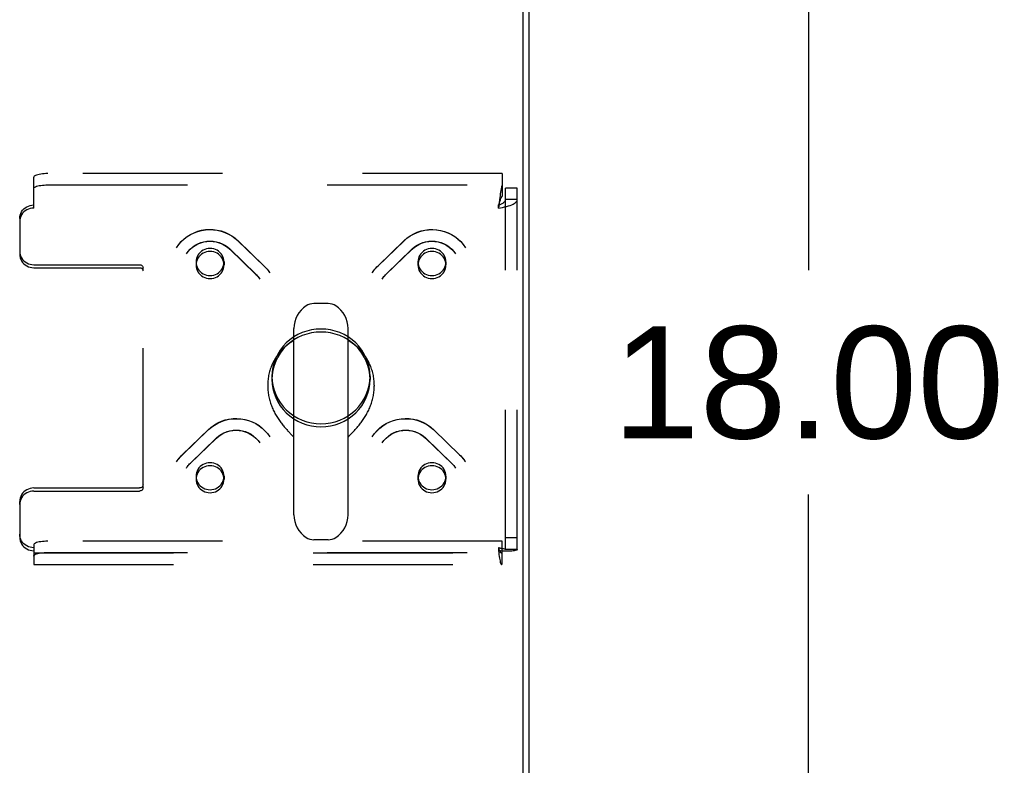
# Model space of a CAD drawing. Header units: inches. Extents: x 0 to 227, y 0 to 147.
# Tile 232 of 256: x 96.3 to 105.08, y 126.71 to 133.36. Entities that reach past the tile are written whole.
import ezdxf

# ---------------------------------------------------------------- set-up
doc = ezdxf.new("R2010")
doc.units = ezdxf.units.IN
doc.header["$LTSCALE"] = 12.466667
doc.header["$MEASUREMENT"] = 0
doc.linetypes.add('HIDDEN', pattern=[0.2, 0.1, -0.1])
doc.layers.get('0').update_dxf_attribs({"linetype": 'CONTINUOUS'})
doc.layers.add('DEFAULT_2', color=8, linetype='HIDDEN')
doc.layers.add('DIMENSIONS', color=7, linetype='CONTINUOUS')
doc.styles.get("Standard").update_dxf_attribs({"font": 'arial.ttf'})
doc.dimstyles.new('DIMSTYLE_1', dxfattribs={"dimtxt": 1, "dimasz": 1.333333, "dimexe": 0.09, "dimexo": 0.07, "dimgap": 0.0375, "dimtad": 0, "dimtih": 1, "dimtoh": 1, "dimzin": 4, "dimdsep": 46, "dimtxsty": 'Standard', "dimblk": '_FILLED', "dimblk1": '_FILLED', "dimblk2": '_FILLED', "dimcen": 0.09, "dimadec": 3, "dimazin": 1, "dimtfac": 1, "dimtdec": 3, "dimtofl": 0, "dimtmove": 0, "dimatfit": 3, "dimldrblk": '_FILLED', "dimfxl": 0, "dimtolj": 1, "dimtzin": 4, "dimarcsym": 0})

# ---------------------------------------------------------------- blocks, each defined once
blk = doc.blocks.new('_FILLED')
at = {"color": 0, "linetype": 'ByBlock'}
blk.add_solid([(0, 0), (-1, 0.2), (-1, -0.2)], dxfattribs=at)
blk = doc.blocks.new('*D6')
at = {"layer": 'DIMENSIONS', "color": 2, "linetype": 'Continuous'}
for p, q in [((101.5465, 139.1239), (104.5332, 139.1239)), ((103.3332, 139.1239), (103.3332, 131.1239)), ((103.3332, 121.1239), (103.3332, 129.1239)), ((101.5465, 121.1239), (104.5332, 121.1239))]:
    blk.add_line(p, q, dxfattribs=at)
at = {"layer": 'DIMENSIONS', "color": 2, "linetype": 'Continuous', "xscale": 1.3333333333, "yscale": 1.3333333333, "zscale": 1.3333333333}
for p, rotation in [((103.3332, 139.1239), 90), ((103.3332, 121.1239), 270)]:
    blk.add_blockref('_FILLED', p, dxfattribs=dict(at, rotation=rotation))
at = {"layer": 'DIMENSIONS', "color": 2, "linetype": 'Continuous', "insert": (103.3332, 130.6239), "char_height": 1, "width": 3.494424, "attachment_point": 2, "line_spacing_factor": 0.9}
blk.add_mtext('18.00', dxfattribs=at)

msp = doc.modelspace()

# ---------------------------------------------------------------- linework, layer by layer
at = {"color": 7, "linetype": 'Continuous'}
for p, q in [((100.7872, 121.2503), (100.7872, 139.0098)), ((99.049, 130.8275), (98.9214, 130.8275)), ((98.7437, 128.9421), (98.7437, 130.605)), ((99.2267, 128.9421), (99.2267, 130.605)), ((98.5102, 130.1006), (98.5102, 130.0908)), ((99.4602, 130.1006), (99.4602, 130.0908)), ((98.7326, 129.6463), (98.7397, 129.6389)), ((98.7397, 129.6389), (98.7437, 129.6347)), ((99.2267, 129.6347), (99.2307, 129.6389)), ((99.2307, 129.6389), (99.2379, 129.6463)), ((99.2379, 129.6463), (99.2546, 129.6636)), ((99.2546, 129.6636), (99.2642, 129.6736)), ((99.049, 128.7195), (98.9214, 128.7195))]:
    msp.add_line(p, q, dxfattribs=at)
at = {"color": 3, "linetype": 'Continuous'}
msp.add_line((100.8392, 138.8979), (100.8392, 121.3499), dxfattribs=at)
at = {"color": 7, "linetype": 'Continuous'}
for points in [[(98.7437, 130.4974), (98.7366, 130.4933), (98.7261, 130.4869), (98.7157, 130.4802), (98.7056, 130.4732), (98.6956, 130.466), (98.6859, 130.4585), (98.6763, 130.4507), (98.667, 130.4428), (98.6578, 130.4346), (98.6489, 130.4261), (98.6403, 130.4175), (98.6319, 130.4086), (98.6237, 130.3996), (98.6157, 130.3903), (98.608, 130.3808), (98.6006, 130.3711), (98.5935, 130.3613), (98.5866, 130.3512), (98.5799, 130.341), (98.5736, 130.3307), (98.5676, 130.3202), (98.5618, 130.3095), (98.5563, 130.2987), (98.5511, 130.2877), (98.5462, 130.2767), (98.5416, 130.2655), (98.5373, 130.2542), (98.5334, 130.2428), (98.5297, 130.2313), (98.5263, 130.2197), (98.5233, 130.208), (98.5205, 130.1962), (98.5181, 130.1844), (98.516, 130.1726), (98.5142, 130.1607), (98.5128, 130.1487), (98.5117, 130.1367), (98.5108, 130.1247), (98.5104, 130.1127), (98.5102, 130.1006)], [(99.4602, 130.1006), (99.46, 130.1127), (99.4596, 130.1247), (99.4587, 130.1367), (99.4576, 130.1487), (99.4562, 130.1606), (99.4544, 130.1725), (99.4523, 130.1844), (99.4499, 130.1962), (99.4471, 130.208), (99.4441, 130.2196), (99.4407, 130.2312), (99.4371, 130.2427), (99.4331, 130.2541), (99.4288, 130.2654), (99.4242, 130.2766), (99.4193, 130.2877), (99.4141, 130.2986), (99.4086, 130.3095), (99.4029, 130.3201), (99.3968, 130.3307), (99.3905, 130.341), (99.3839, 130.3512), (99.377, 130.3613), (99.3698, 130.3711), (99.3624, 130.3808), (99.3547, 130.3903), (99.3467, 130.3995), (99.3386, 130.4086), (99.3301, 130.4175), (99.3215, 130.4261), (99.3126, 130.4346), (99.3034, 130.4428), (99.2941, 130.4508), (99.2845, 130.4585), (99.2748, 130.466), (99.2648, 130.4732), (99.2546, 130.4802), (99.2443, 130.4869), (99.2338, 130.4934), (99.2267, 130.4974)], [(98.5102, 130.0908), (98.5103, 130.0839), (98.5106, 130.0727), (98.5111, 130.0616), (98.512, 130.0504), (98.5131, 130.0392), (98.5145, 130.0281), (98.5162, 130.0169), (98.5181, 130.0058), (98.5202, 129.9947), (98.5227, 129.9836), (98.5254, 129.9726), (98.5283, 129.9616), (98.5315, 129.9507), (98.5349, 129.9399), (98.5385, 129.9292), (98.5424, 129.9185), (98.5464, 129.908), (98.5507, 129.8975), (98.5552, 129.8872), (98.5598, 129.877), (98.5647, 129.8669), (98.5697, 129.857), (98.5748, 129.8472), (98.5801, 129.8376), (98.5856, 129.8282), (98.5911, 129.8189), (98.5968, 129.8097), (98.6026, 129.8008), (98.6084, 129.792), (98.6143, 129.7834), (98.6203, 129.775), (98.6263, 129.7668), (98.6323, 129.7588), (98.6383, 129.751), (98.6444, 129.7434), (98.6504, 129.736), (98.6564, 129.7288), (98.6623, 129.7218), (98.6681, 129.7151), (98.6739, 129.7085), (98.6796, 129.7021), (98.6852, 129.696), (98.6907, 129.6901), (98.696, 129.6843), (98.7012, 129.6788), (98.7062, 129.6736), (98.7111, 129.6685), (98.7326, 129.6463)], [(99.2642, 129.6736), (99.2692, 129.6789), (99.2744, 129.6844), (99.2797, 129.6901), (99.2852, 129.696), (99.2908, 129.7022), (99.2965, 129.7085), (99.3023, 129.7151), (99.3081, 129.7219), (99.3141, 129.7289), (99.32, 129.736), (99.3261, 129.7434), (99.3321, 129.7511), (99.3381, 129.7589), (99.3441, 129.7669), (99.3501, 129.7751), (99.3561, 129.7835), (99.362, 129.792), (99.3679, 129.8008), (99.3736, 129.8098), (99.3793, 129.8189), (99.3848, 129.8282), (99.3903, 129.8376), (99.3956, 129.8473), (99.4007, 129.857), (99.4057, 129.867), (99.4106, 129.877), (99.4152, 129.8872), (99.4197, 129.8976), (99.424, 129.908), (99.4281, 129.9185), (99.4319, 129.9292), (99.4355, 129.9399), (99.439, 129.9507), (99.4421, 129.9616), (99.445, 129.9726), (99.4477, 129.9836), (99.4502, 129.9947), (99.4523, 130.0058), (99.4543, 130.0169), (99.4559, 130.0281), (99.4573, 130.0393), (99.4584, 130.0504), (99.4593, 130.0616), (99.4598, 130.0728), (99.4601, 130.0839), (99.4602, 130.0908)]]:
    msp.add_lwpolyline(points, dxfattribs=at)
for centre, radius, start, end in [((98.9852, 130.605), 0.2415, 123.18477, 180), ((98.9214, 130.7025), 0.125, 90, 123.18477), ((99.049, 130.7025), 0.125, 56.81523, 90), ((98.9852, 130.605), 0.2415, 0, 56.81523), ((98.9852, 128.942), 0.2415, 180, 236.81523), ((98.9852, 128.942), 0.2415, 303.18477, 360), ((98.9214, 128.8445), 0.125, 236.81523, 270), ((99.049, 128.8445), 0.125, 270, 303.18477)]:
    msp.add_arc(centre, radius, start, end, dxfattribs=at)
at = {"layer": 'DEFAULT_2', "color": 8, "linetype": 'HIDDEN'}
for p, q in [((96.4227, 131.6799), (96.4227, 131.9544)), ((100.6012, 131.9868), (96.5477, 131.9868)), ((100.6012, 131.9868), (100.6012, 131.8844)), ((96.5477, 131.8863), (100.6012, 131.8863)), ((100.6012, 131.8844), (100.6012, 131.784)), ((100.7352, 131.8574), (100.6312, 131.8574)), ((100.6312, 128.6331), (100.6312, 131.8574)), ((100.7352, 128.6331), (100.7352, 131.8574)), ((100.7352, 131.755), (100.6312, 131.755)), ((100.5706, 131.7137), (100.5682, 131.7068)), ((100.5682, 131.6799), (100.5682, 131.7068)), ((100.5706, 131.6982), (100.5682, 131.6799)), ((96.2977, 131.5861), (96.2977, 131.5592)), ((96.2977, 131.5592), (96.2977, 131.2677)), ((98.2431, 131.3894), (98.4761, 131.1644)), ((99.4943, 131.1644), (99.7273, 131.3894)), ((98.1709, 131.3146), (98.4038, 131.0896)), ((98.1724, 131.3126), (98.4054, 131.0876)), ((98.2447, 131.3874), (98.4777, 131.1623)), ((99.4927, 131.1623), (99.7257, 131.3874)), ((99.565, 131.0876), (99.798, 131.3126)), ((99.5666, 131.0896), (99.7995, 131.3146)), ((96.4227, 131.1739), (97.3677, 131.1739)), ((96.4227, 131.1469), (97.3677, 131.1469)), ((97.3977, 131.118), (97.3977, 131.1449)), ((97.8706, 131.1986), (97.8706, 131.1716)), ((98.1206, 131.1986), (98.1206, 131.1716)), ((99.8498, 131.1986), (99.8498, 131.1716)), ((100.0998, 131.1986), (100.0998, 131.1716)), ((97.3977, 129.1837), (97.3977, 131.118)), ((98.5477, 130.1778), (98.5477, 130.1508)), ((99.4227, 130.1778), (99.4227, 130.1508)), ((97.7466, 129.4757), (97.9795, 129.7007)), ((97.7482, 129.4777), (97.9811, 129.7027)), ((99.9893, 129.7027), (100.2222, 129.4777)), ((99.9909, 129.7007), (100.2238, 129.4757)), ((97.8188, 129.4009), (98.0518, 129.626)), ((97.8204, 129.4029), (98.0534, 129.6279)), ((99.917, 129.6279), (100.15, 129.4029)), ((99.9186, 129.626), (100.1516, 129.4009)), ((97.8706, 129.2869), (97.8706, 129.26)), ((98.1206, 129.2869), (98.1206, 129.26)), ((99.8498, 129.2869), (99.8498, 129.26)), ((100.0998, 129.2869), (100.0998, 129.26)), ((96.4227, 129.1816), (97.3677, 129.1816)), ((96.4227, 129.1547), (97.3677, 129.1547)), ((96.2977, 129.034), (96.2977, 129.0609)), ((96.2977, 129.034), (96.2977, 128.7425)), ((96.4227, 128.6742), (96.4227, 128.6218)), ((100.6012, 128.7065), (96.5477, 128.7065)), ((100.6012, 128.5037), (100.6012, 128.7065)), ((100.7352, 128.7355), (100.6312, 128.7355)), ((96.4227, 128.6218), (96.4227, 128.498)), ((96.4227, 128.602), (100.5957, 128.602)), ((96.5477, 128.6061), (100.6012, 128.6061)), ((100.5682, 128.6487), (100.5682, 128.6218)), ((100.7352, 128.6331), (100.6312, 128.6331)), ((96.4227, 128.498), (100.5957, 128.498))]:
    msp.add_line(p, q, dxfattribs=at)
for points in [[(96.5477, 131.9868), (96.5312, 131.9865), (96.5153, 131.9857), (96.4999, 131.9843), (96.4852, 131.9825), (96.4716, 131.9801), (96.4593, 131.9773), (96.4485, 131.9741), (96.4394, 131.9706), (96.4322, 131.9668), (96.427, 131.9628), (96.4238, 131.9587), (96.4227, 131.9544)], [(96.4227, 131.854), (96.4238, 131.8582), (96.427, 131.8624), (96.4322, 131.8664), (96.4394, 131.8702), (96.4485, 131.8737), (96.4593, 131.8769), (96.4716, 131.8796), (96.4852, 131.882), (96.4999, 131.8839), (96.5153, 131.8852), (96.5312, 131.8861), (96.5477, 131.8863)], [(100.6012, 131.8844), (100.5988, 131.8786), (100.5965, 131.8708), (100.5941, 131.8611), (100.5918, 131.8497), (100.5894, 131.8367), (100.5871, 131.8223), (100.5847, 131.8066), (100.5823, 131.7899), (100.58, 131.7723), (100.5776, 131.7542), (100.5706, 131.6982)], [(100.5682, 131.6799), (100.5869, 131.6824), (100.6054, 131.6855), (100.6234, 131.6892), (100.6407, 131.6933), (100.657, 131.6979), (100.6723, 131.703), (100.6863, 131.7085), (100.6988, 131.7144), (100.7096, 131.7206), (100.7187, 131.7271), (100.7258, 131.7339), (100.731, 131.7408), (100.7341, 131.7479), (100.7352, 131.755)], [(100.5682, 131.7068), (100.5753, 131.7092), (100.5822, 131.7118), (100.589, 131.7146), (100.5955, 131.7175), (100.6017, 131.7207), (100.6075, 131.724), (100.6127, 131.7275), (100.6175, 131.7312), (100.6215, 131.7349), (100.625, 131.7388), (100.6277, 131.7428), (100.6296, 131.7468), (100.6308, 131.7509), (100.6312, 131.755)], [(100.6012, 131.784), (100.5988, 131.7818), (100.5965, 131.7788), (100.5941, 131.7752), (100.5918, 131.7709), (100.5894, 131.766), (100.5871, 131.7605), (100.5847, 131.7546), (100.5823, 131.7483), (100.58, 131.7417), (100.5776, 131.7348), (100.5706, 131.7137)], [(96.2977, 131.5861), (96.2988, 131.602), (96.302, 131.6173), (96.3072, 131.6323), (96.3144, 131.6464), (96.3235, 131.6596), (96.3343, 131.6715), (96.3466, 131.6819), (96.3602, 131.6906), (96.3749, 131.6976), (96.3903, 131.7027), (96.4062, 131.7058), (96.4227, 131.7068)], [(96.4227, 131.6799), (96.4062, 131.6788), (96.3903, 131.6758), (96.3749, 131.6707), (96.3602, 131.6637), (96.3466, 131.6549), (96.3343, 131.6445), (96.3235, 131.6327), (96.3144, 131.6195), (96.3072, 131.6054), (96.302, 131.5904), (96.2988, 131.575), (96.2977, 131.5592)], [(97.6959, 131.3254), (97.7159, 131.3537), (97.7387, 131.3799), (97.7641, 131.4039), (97.7918, 131.4252), (97.8215, 131.4438), (97.853, 131.4594), (97.8859, 131.4718), (97.9198, 131.4809), (97.9545, 131.4867), (97.9896, 131.489), (98.0247, 131.4878), (98.0595, 131.4833), (98.0936, 131.4754), (98.1267, 131.4642), (98.1585, 131.4498), (98.1887, 131.4324), (98.217, 131.4122), (98.2431, 131.3894)], [(97.6959, 131.3254), (97.7159, 131.3535), (97.7387, 131.3795), (97.7641, 131.4032), (97.7918, 131.4242), (97.8215, 131.4425), (97.853, 131.4578), (97.8859, 131.47), (97.92, 131.4789), (97.9547, 131.4845), (97.9899, 131.4868), (98.0252, 131.4857), (98.0601, 131.4811), (98.0944, 131.4732), (98.1278, 131.4621), (98.1598, 131.4478), (98.1901, 131.4304), (98.2186, 131.4102), (98.2447, 131.3874)], [(99.7257, 131.3874), (99.7518, 131.4102), (99.7802, 131.4304), (99.8106, 131.4477), (99.8425, 131.462), (99.8758, 131.4732), (99.9101, 131.4811), (99.9451, 131.4856), (99.9803, 131.4868), (100.0155, 131.4846), (100.0503, 131.479), (100.0843, 131.47), (100.1173, 131.4578), (100.1488, 131.4425), (100.1785, 131.4243), (100.2063, 131.4032), (100.2317, 131.3796), (100.2545, 131.3535), (100.2745, 131.3254)], [(99.7273, 131.3894), (99.7535, 131.4123), (99.7819, 131.4326), (99.8123, 131.4501), (99.8444, 131.4645), (99.8778, 131.4757), (99.9121, 131.4835), (99.947, 131.488), (99.9822, 131.4889), (100.0172, 131.4865), (100.0518, 131.4806), (100.0857, 131.4714), (100.1184, 131.459), (100.1496, 131.4434), (100.1791, 131.4249), (100.2066, 131.4036), (100.2318, 131.3798), (100.2545, 131.3536), (100.2745, 131.3254)], [(97.7846, 131.271), (97.8007, 131.2931), (97.8192, 131.3134), (97.84, 131.3316), (97.8628, 131.3475), (97.8872, 131.3607), (97.913, 131.3712), (97.9398, 131.3788), (97.9673, 131.3834), (97.9952, 131.385), (98.023, 131.3836), (98.0505, 131.379), (98.0773, 131.3716), (98.103, 131.3612), (98.1274, 131.3482), (98.1501, 131.3325), (98.1709, 131.3146)], [(97.7846, 131.271), (97.8008, 131.2931), (97.8196, 131.3133), (97.8405, 131.3312), (97.8634, 131.3467), (97.8879, 131.3596), (97.9138, 131.3697), (97.9406, 131.377), (97.9682, 131.3814), (97.996, 131.3829), (98.0239, 131.3814), (98.0515, 131.3769), (98.0783, 131.3694), (98.1042, 131.3592), (98.1287, 131.3462), (98.1515, 131.3306), (98.1724, 131.3126)], [(97.9956, 131.3193), (97.9793, 131.3183), (97.9633, 131.3152), (97.9478, 131.3101), (97.9331, 131.3031), (97.9195, 131.2943), (97.9073, 131.2839), (97.8965, 131.2721), (97.8874, 131.2589), (97.8802, 131.2448), (97.8749, 131.2298), (97.8717, 131.2143), (97.8706, 131.1986)], [(98.084, 131.2839), (98.0717, 131.2943), (98.0581, 131.3031), (98.0435, 131.3101), (98.028, 131.3152), (98.012, 131.3183), (97.9956, 131.3193)], [(99.798, 131.3126), (99.8188, 131.3306), (99.8417, 131.3462), (99.8662, 131.3592), (99.892, 131.3694), (99.9188, 131.3768), (99.9463, 131.3813), (99.9742, 131.3829), (100.0021, 131.3815), (100.0296, 131.3771), (100.0565, 131.3698), (100.0824, 131.3596), (100.1069, 131.3467), (100.1298, 131.3312), (100.1508, 131.3133), (100.1696, 131.2932), (100.1858, 131.271)], [(99.7995, 131.3146), (99.8204, 131.3326), (99.8432, 131.3483), (99.8677, 131.3614), (99.8936, 131.3717), (99.9205, 131.3792), (99.948, 131.3836), (99.9759, 131.385), (100.0038, 131.3834), (100.0312, 131.3787), (100.058, 131.371), (100.0836, 131.3605), (100.1079, 131.3473), (100.1306, 131.3315), (100.1512, 131.3133), (100.1697, 131.2931), (100.1858, 131.271)], [(99.9748, 131.3193), (99.9584, 131.3183), (99.9424, 131.3152), (99.9269, 131.3101), (99.9123, 131.3031), (99.8987, 131.2943), (99.8864, 131.2839)], [(100.0998, 131.1986), (100.0987, 131.2143), (100.0955, 131.2298), (100.0902, 131.2448), (100.083, 131.2589), (100.0739, 131.2721), (100.0631, 131.2839), (100.0509, 131.2943), (100.0373, 131.3031), (100.0226, 131.3101), (100.0071, 131.3152), (99.9911, 131.3183), (99.9748, 131.3193)], [(96.2977, 131.2946), (96.2988, 131.2787), (96.302, 131.2634), (96.3072, 131.2484), (96.3144, 131.2342), (96.3235, 131.2211), (96.3343, 131.2092), (96.3466, 131.1988), (96.3602, 131.19), (96.3749, 131.1831), (96.3903, 131.178), (96.4062, 131.1749), (96.4227, 131.1739)], [(96.2977, 131.2677), (96.2988, 131.2518), (96.302, 131.2364), (96.3072, 131.2215), (96.3144, 131.2073), (96.3235, 131.1942), (96.3343, 131.1823), (96.3466, 131.1719), (96.3602, 131.1631), (96.3749, 131.1562), (96.3903, 131.1511), (96.4062, 131.148), (96.4227, 131.1469)], [(97.9956, 131.2924), (97.9793, 131.2913), (97.9633, 131.2883), (97.9478, 131.2832), (97.9331, 131.2762), (97.9195, 131.2674), (97.9073, 131.257), (97.8965, 131.2451), (97.8874, 131.232), (97.8802, 131.2178), (97.8749, 131.2029), (97.8717, 131.1874), (97.8706, 131.1716)], [(98.084, 131.257), (98.0717, 131.2674), (98.0581, 131.2762), (98.0435, 131.2832), (98.028, 131.2883), (98.012, 131.2913), (97.9956, 131.2924)], [(98.1206, 131.1986), (98.1196, 131.2143), (98.1164, 131.2298), (98.1111, 131.2448), (98.1039, 131.2589), (98.0949, 131.2719), (98.084, 131.2839)], [(98.1206, 131.1716), (98.1196, 131.1874), (98.1164, 131.2029), (98.1111, 131.2178), (98.1039, 131.232), (98.0949, 131.245), (98.084, 131.257)], [(99.8864, 131.2839), (99.8755, 131.2719), (99.8665, 131.2589), (99.8593, 131.2448), (99.854, 131.2298), (99.8508, 131.2143), (99.8498, 131.1986)], [(99.8864, 131.257), (99.8755, 131.245), (99.8665, 131.232), (99.8593, 131.2178), (99.854, 131.2029), (99.8508, 131.1874), (99.8498, 131.1716)], [(99.9748, 131.2924), (99.9584, 131.2913), (99.9424, 131.2883), (99.9269, 131.2832), (99.9123, 131.2762), (99.8987, 131.2674), (99.8864, 131.257)], [(100.0998, 131.1716), (100.0987, 131.1874), (100.0955, 131.2029), (100.0902, 131.2178), (100.083, 131.232), (100.0739, 131.2451), (100.0631, 131.257), (100.0509, 131.2674), (100.0373, 131.2762), (100.0226, 131.2832), (100.0071, 131.2883), (99.9911, 131.2913), (99.9748, 131.2924)], [(97.3677, 131.1739), (97.3737, 131.1733), (97.3792, 131.1717), (97.3844, 131.169), (97.3889, 131.1654), (97.3926, 131.161), (97.3954, 131.156), (97.3971, 131.1506), (97.3977, 131.1449)], [(97.3677, 131.1469), (97.3737, 131.1464), (97.3792, 131.1447), (97.3844, 131.1421), (97.3889, 131.1385), (97.3926, 131.1341), (97.3954, 131.1291), (97.3971, 131.1237), (97.3977, 131.118)], [(97.8706, 131.1986), (97.8717, 131.1828), (97.8749, 131.1673), (97.8802, 131.1524), (97.8874, 131.1382), (97.8965, 131.1251), (97.9073, 131.1132)], [(97.8706, 131.1716), (97.8717, 131.1559), (97.8749, 131.1404), (97.8802, 131.1254), (97.8874, 131.1113), (97.8965, 131.0981), (97.9073, 131.0863)], [(97.9956, 131.0778), (98.0121, 131.0789), (98.028, 131.0819), (98.0435, 131.087), (98.0581, 131.094), (98.0717, 131.1028), (98.084, 131.1132), (98.0948, 131.1251), (98.1039, 131.1382), (98.1111, 131.1524), (98.1164, 131.1673), (98.1196, 131.1828), (98.1206, 131.1986)], [(97.9956, 131.0509), (98.0121, 131.052), (98.028, 131.055), (98.0435, 131.0601), (98.0581, 131.0671), (98.0717, 131.0759), (98.084, 131.0863), (98.0948, 131.0981), (98.1039, 131.1113), (98.1111, 131.1254), (98.1164, 131.1404), (98.1196, 131.1559), (98.1206, 131.1716)], [(98.4761, 131.1644), (98.4858, 131.1546), (98.4952, 131.1444), (98.5041, 131.1339), (98.5126, 131.123), (98.5207, 131.1119), (98.5283, 131.1004)], [(98.4777, 131.1623), (98.4871, 131.1528), (98.4962, 131.143), (98.5049, 131.1328), (98.5131, 131.1223), (98.5209, 131.1115)], [(99.4421, 131.1004), (99.4497, 131.1119), (99.4578, 131.123), (99.4663, 131.1339), (99.4752, 131.1444), (99.4846, 131.1546), (99.4943, 131.1644)], [(99.4495, 131.1115), (99.4573, 131.1223), (99.4655, 131.1328), (99.4742, 131.143), (99.4833, 131.1528), (99.4927, 131.1623)], [(99.8498, 131.1986), (99.8508, 131.1828), (99.854, 131.1673), (99.8593, 131.1524), (99.8665, 131.1382), (99.8756, 131.1251), (99.8864, 131.1132), (99.8987, 131.1028), (99.9123, 131.094), (99.9269, 131.087), (99.9424, 131.0819), (99.9583, 131.0789), (99.9748, 131.0778)], [(99.8498, 131.1716), (99.8508, 131.1559), (99.854, 131.1404), (99.8593, 131.1254), (99.8665, 131.1113), (99.8756, 131.0981), (99.8864, 131.0863), (99.8987, 131.0759), (99.9123, 131.0671), (99.9269, 131.0601), (99.9424, 131.055), (99.9583, 131.052), (99.9748, 131.0509)], [(100.0631, 131.1132), (100.0739, 131.1251), (100.083, 131.1382), (100.0902, 131.1524), (100.0955, 131.1673), (100.0987, 131.1828), (100.0998, 131.1986)], [(100.0631, 131.0863), (100.0739, 131.0981), (100.083, 131.1113), (100.0902, 131.1254), (100.0955, 131.1404), (100.0987, 131.1559), (100.0998, 131.1716)], [(97.9073, 131.1132), (97.9197, 131.1027), (97.9331, 131.094), (97.9478, 131.087), (97.9633, 131.0819), (97.9792, 131.0789), (97.9956, 131.0778)], [(97.9073, 131.0863), (97.9197, 131.0758), (97.9331, 131.0671), (97.9478, 131.0601), (97.9633, 131.055), (97.9792, 131.052), (97.9956, 131.0509)], [(98.4038, 131.0896), (98.4105, 131.0829), (98.4169, 131.0759), (98.423, 131.0688), (98.4289, 131.0614), (98.4344, 131.0538), (98.4397, 131.046)], [(98.4054, 131.0876), (98.4118, 131.0812), (98.4179, 131.0746), (98.4237, 131.0678), (98.4293, 131.0607), (98.4346, 131.0534)], [(99.5307, 131.046), (99.536, 131.0538), (99.5415, 131.0614), (99.5474, 131.0688), (99.5535, 131.0759), (99.5599, 131.0829), (99.5666, 131.0896)], [(99.5358, 131.0534), (99.5411, 131.0607), (99.5467, 131.0678), (99.5525, 131.0746), (99.5586, 131.0812), (99.565, 131.0876)], [(99.9748, 131.0778), (99.9912, 131.0789), (100.0071, 131.0819), (100.0226, 131.087), (100.0373, 131.094), (100.0507, 131.1027), (100.0631, 131.1132)], [(99.9748, 131.0509), (99.9912, 131.052), (100.0071, 131.055), (100.0226, 131.0601), (100.0373, 131.0671), (100.0507, 131.0758), (100.0631, 131.0863)], [(98.9852, 130.6003), (98.9421, 130.5983), (98.8998, 130.5922), (98.8582, 130.5821), (98.8178, 130.5682), (98.779, 130.5504), (98.7421, 130.5291), (98.7077, 130.5044), (98.6758, 130.4766), (98.647, 130.4458), (98.6214, 130.4125), (98.5994, 130.377), (98.581, 130.3395), (98.5666, 130.3004), (98.5561, 130.2602), (98.5498, 130.2192), (98.5477, 130.1778)], [(99.4227, 130.1778), (99.4206, 130.2192), (99.4143, 130.2602), (99.4038, 130.3004), (99.3894, 130.3395), (99.371, 130.377), (99.349, 130.4125), (99.3234, 130.4458), (99.2946, 130.4766), (99.2627, 130.5044), (99.2283, 130.5291), (99.1914, 130.5504), (99.1526, 130.5682), (99.1122, 130.5821), (99.0706, 130.5922), (99.0283, 130.5983), (98.9852, 130.6003)], [(98.9852, 130.5734), (98.9421, 130.5714), (98.8998, 130.5653), (98.8582, 130.5552), (98.8178, 130.5413), (98.779, 130.5235), (98.7421, 130.5022), (98.7077, 130.4775), (98.6758, 130.4497), (98.647, 130.4189), (98.6214, 130.3856), (98.5994, 130.35), (98.581, 130.3126), (98.5666, 130.2735), (98.5561, 130.2333), (98.5498, 130.1923), (98.5477, 130.1508)], [(99.4227, 130.1508), (99.4206, 130.1923), (99.4143, 130.2333), (99.4038, 130.2735), (99.3894, 130.3126), (99.371, 130.35), (99.349, 130.3856), (99.3234, 130.4189), (99.2946, 130.4497), (99.2627, 130.4775), (99.2283, 130.5022), (99.1914, 130.5235), (99.1526, 130.5413), (99.1122, 130.5552), (99.0706, 130.5653), (99.0283, 130.5714), (98.9852, 130.5734)], [(98.5477, 130.1778), (98.5498, 130.1363), (98.5561, 130.0953), (98.5666, 130.0551), (98.581, 130.016), (98.5994, 129.9786), (98.6214, 129.943), (98.647, 129.9097), (98.6758, 129.8789), (98.7077, 129.8511), (98.7421, 129.8264), (98.779, 129.8051), (98.8178, 129.7873), (98.8582, 129.7734), (98.8998, 129.7633), (98.9421, 129.7572), (98.9852, 129.7552)], [(98.9852, 129.7552), (99.0283, 129.7572), (99.0706, 129.7633), (99.1122, 129.7734), (99.1526, 129.7873), (99.1914, 129.8051), (99.2283, 129.8264), (99.2627, 129.8511), (99.2946, 129.8789), (99.3234, 129.9097), (99.349, 129.943), (99.371, 129.9786), (99.3894, 130.016), (99.4038, 130.0551), (99.4143, 130.0953), (99.4206, 130.1363), (99.4227, 130.1778)], [(98.5477, 130.1508), (98.5498, 130.1094), (98.5561, 130.0684), (98.5666, 130.0282), (98.581, 129.9891), (98.5994, 129.9516), (98.6214, 129.9161), (98.647, 129.8828), (98.6758, 129.852), (98.7077, 129.8242), (98.7421, 129.7995), (98.779, 129.7782), (98.8178, 129.7604), (98.8582, 129.7465), (98.8998, 129.7364), (98.9421, 129.7303), (98.9852, 129.7282)], [(98.9852, 129.7282), (99.0283, 129.7303), (99.0706, 129.7364), (99.1122, 129.7465), (99.1526, 129.7604), (99.1914, 129.7782), (99.2283, 129.7995), (99.2627, 129.8242), (99.2946, 129.852), (99.3234, 129.8828), (99.349, 129.9161), (99.371, 129.9516), (99.3894, 129.9891), (99.4038, 130.0282), (99.4143, 130.0684), (99.4206, 130.1094), (99.4227, 130.1508)], [(97.9795, 129.7007), (98.0057, 129.7235), (98.0341, 129.7437), (98.0644, 129.7611), (98.0964, 129.7754), (98.1297, 129.7865), (98.164, 129.7944), (98.1989, 129.799), (98.2341, 129.8001), (98.2693, 129.7979), (98.3041, 129.7923), (98.3382, 129.7834), (98.3711, 129.7712), (98.4026, 129.7559), (98.4324, 129.7376), (98.4601, 129.7165), (98.4855, 129.6929), (98.5083, 129.6669), (98.5283, 129.6388)], [(97.9811, 129.7027), (98.0073, 129.7256), (98.0358, 129.7459), (98.0662, 129.7634), (98.0983, 129.7778), (98.1316, 129.789), (98.1659, 129.7968), (98.2009, 129.8013), (98.236, 129.8023), (98.2711, 129.7998), (98.3057, 129.794), (98.3395, 129.7848), (98.3722, 129.7723), (98.4034, 129.7567), (98.433, 129.7382), (98.4604, 129.7169), (98.4856, 129.6931), (98.5083, 129.667), (98.5283, 129.6388)], [(99.4421, 129.6388), (99.4621, 129.667), (99.4849, 129.6932), (99.5103, 129.7172), (99.538, 129.7386), (99.5677, 129.7572), (99.5992, 129.7727), (99.632, 129.7851), (99.666, 129.7942), (99.7007, 129.8), (99.7357, 129.8023), (99.7708, 129.8012), (99.8056, 129.7966), (99.8398, 129.7887), (99.8729, 129.7775), (99.9047, 129.7631), (99.9349, 129.7458), (99.9632, 129.7256), (99.9893, 129.7027)], [(99.4421, 129.6388), (99.4621, 129.6669), (99.4849, 129.6929), (99.5102, 129.7165), (99.5379, 129.7376), (99.5677, 129.7558), (99.5992, 129.7711), (99.6321, 129.7833), (99.6661, 129.7923), (99.7009, 129.7979), (99.7361, 129.8001), (99.7713, 129.799), (99.8063, 129.7945), (99.8406, 129.7866), (99.8739, 129.7754), (99.9059, 129.7611), (99.9363, 129.7438), (99.9647, 129.7236), (99.9909, 129.7007)], [(98.0518, 129.626), (98.0727, 129.6439), (98.0955, 129.6595), (98.12, 129.6725), (98.1458, 129.6827), (98.1726, 129.6902), (98.2001, 129.6947), (98.228, 129.6962), (98.2559, 129.6948), (98.2834, 129.6904), (98.3103, 129.6831), (98.3362, 129.673), (98.3608, 129.6601), (98.3837, 129.6446), (98.4047, 129.6267), (98.4234, 129.6065), (98.4397, 129.5843)], [(98.0534, 129.6279), (98.0742, 129.6459), (98.097, 129.6616), (98.1215, 129.6747), (98.1474, 129.6851), (98.1743, 129.6925), (98.2019, 129.697), (98.2297, 129.6984), (98.2576, 129.6967), (98.2851, 129.692), (98.3118, 129.6844), (98.3375, 129.6738), (98.3618, 129.6606), (98.3844, 129.6448), (98.4051, 129.6267), (98.4236, 129.6064), (98.4397, 129.5843)], [(99.5307, 129.5843), (99.5469, 129.6065), (99.5654, 129.6268), (99.5862, 129.645), (99.6089, 129.6608), (99.6334, 129.674), (99.6591, 129.6845), (99.6859, 129.6922), (99.7135, 129.6968), (99.7413, 129.6984), (99.7692, 129.6969), (99.7966, 129.6924), (99.8234, 129.6849), (99.8491, 129.6746), (99.8735, 129.6615), (99.8962, 129.6459), (99.917, 129.6279)], [(99.5307, 129.5843), (99.547, 129.6065), (99.5657, 129.6266), (99.5867, 129.6445), (99.6096, 129.66), (99.6341, 129.6729), (99.6599, 129.6831), (99.6868, 129.6904), (99.7143, 129.6948), (99.7422, 129.6962), (99.7701, 129.6947), (99.7976, 129.6902), (99.8245, 129.6828), (99.8503, 129.6725), (99.8748, 129.6595), (99.8977, 129.644), (99.9186, 129.626)], [(97.6959, 129.4138), (97.7036, 129.4252), (97.7116, 129.4364), (97.7201, 129.4472), (97.7291, 129.4577), (97.7384, 129.4679), (97.7482, 129.4777)], [(97.7033, 129.4249), (97.7111, 129.4357), (97.7194, 129.4462), (97.728, 129.4563), (97.7371, 129.4662), (97.7466, 129.4757)], [(100.2222, 129.4777), (100.232, 129.4679), (100.2413, 129.4577), (100.2503, 129.4472), (100.2588, 129.4364), (100.2668, 129.4252), (100.2745, 129.4138)], [(100.2238, 129.4757), (100.2333, 129.4662), (100.2424, 129.4563), (100.251, 129.4462), (100.2593, 129.4357), (100.2671, 129.4249)], [(97.7846, 129.3593), (97.7898, 129.3671), (97.7954, 129.3747), (97.8012, 129.3821), (97.8073, 129.3893), (97.8137, 129.3962), (97.8204, 129.4029)], [(97.7896, 129.3668), (97.7949, 129.374), (97.8005, 129.3811), (97.8064, 129.3879), (97.8125, 129.3946), (97.8188, 129.4009)], [(97.9073, 129.3723), (97.8965, 129.3604), (97.8874, 129.3472), (97.8802, 129.3331), (97.8749, 129.3181), (97.8717, 129.3026), (97.8706, 129.2869)], [(97.9956, 129.4076), (97.9792, 129.4066), (97.9633, 129.4035), (97.9478, 129.3984), (97.9331, 129.3914), (97.9197, 129.3827), (97.9073, 129.3723)], [(97.9956, 129.3807), (97.9792, 129.3796), (97.9633, 129.3766), (97.9478, 129.3715), (97.9331, 129.3645), (97.9197, 129.3558), (97.9073, 129.3453)], [(98.1206, 129.2869), (98.1196, 129.3026), (98.1164, 129.3181), (98.1111, 129.3331), (98.1039, 129.3472), (98.0948, 129.3604), (98.084, 129.3723), (98.0717, 129.3827), (98.0581, 129.3914), (98.0435, 129.3984), (98.028, 129.4035), (98.0121, 129.4066), (97.9956, 129.4076)], [(98.1206, 129.26), (98.1196, 129.2757), (98.1164, 129.2912), (98.1111, 129.3062), (98.1039, 129.3203), (98.0948, 129.3335), (98.084, 129.3453), (98.0717, 129.3557), (98.0581, 129.3645), (98.0435, 129.3715), (98.028, 129.3766), (98.0121, 129.3796), (97.9956, 129.3807)], [(99.9748, 129.4076), (99.9583, 129.4066), (99.9424, 129.4035), (99.9269, 129.3984), (99.9123, 129.3914), (99.8987, 129.3827), (99.8864, 129.3723), (99.8756, 129.3604), (99.8665, 129.3472), (99.8593, 129.3331), (99.854, 129.3181), (99.8508, 129.3026), (99.8498, 129.2869)], [(99.9748, 129.3807), (99.9583, 129.3796), (99.9424, 129.3766), (99.9269, 129.3715), (99.9123, 129.3645), (99.8987, 129.3557), (99.8864, 129.3453), (99.8756, 129.3335), (99.8665, 129.3203), (99.8593, 129.3062), (99.854, 129.2912), (99.8508, 129.2757), (99.8498, 129.26)], [(100.0631, 129.3723), (100.0507, 129.3827), (100.0373, 129.3914), (100.0226, 129.3984), (100.0071, 129.4035), (99.9912, 129.4066), (99.9748, 129.4076)], [(100.0631, 129.3453), (100.0507, 129.3558), (100.0373, 129.3645), (100.0226, 129.3715), (100.0071, 129.3766), (99.9912, 129.3796), (99.9748, 129.3807)], [(100.0998, 129.2869), (100.0987, 129.3026), (100.0955, 129.3181), (100.0902, 129.3331), (100.083, 129.3472), (100.0739, 129.3604), (100.0631, 129.3723)], [(100.15, 129.4029), (100.1567, 129.3962), (100.1631, 129.3893), (100.1692, 129.3821), (100.175, 129.3747), (100.1806, 129.3671), (100.1858, 129.3593)], [(100.1516, 129.4009), (100.1579, 129.3946), (100.164, 129.3879), (100.1699, 129.3811), (100.1755, 129.374), (100.1808, 129.3668)], [(97.9073, 129.3453), (97.8965, 129.3335), (97.8874, 129.3203), (97.8802, 129.3062), (97.8749, 129.2912), (97.8717, 129.2757), (97.8706, 129.26)], [(97.8706, 129.2869), (97.8717, 129.2711), (97.8749, 129.2556), (97.8802, 129.2407), (97.8874, 129.2265), (97.8965, 129.2134), (97.9073, 129.2015), (97.9195, 129.1911), (97.9331, 129.1823), (97.9478, 129.1753), (97.9633, 129.1703), (97.9793, 129.1672), (97.9956, 129.1661)], [(98.084, 129.2015), (98.0949, 129.2135), (98.1039, 129.2265), (98.1111, 129.2407), (98.1164, 129.2556), (98.1196, 129.2711), (98.1206, 129.2869)], [(99.8498, 129.2869), (99.8508, 129.2711), (99.854, 129.2556), (99.8593, 129.2407), (99.8665, 129.2265), (99.8755, 129.2135), (99.8864, 129.2015)], [(99.9748, 129.1661), (99.9911, 129.1672), (100.0071, 129.1703), (100.0226, 129.1753), (100.0373, 129.1823), (100.0509, 129.1911), (100.0631, 129.2015), (100.0739, 129.2134), (100.083, 129.2265), (100.0902, 129.2407), (100.0955, 129.2556), (100.0987, 129.2711), (100.0998, 129.2869)], [(100.0998, 129.26), (100.0987, 129.2757), (100.0955, 129.2912), (100.0902, 129.3062), (100.083, 129.3203), (100.0739, 129.3335), (100.0631, 129.3453)], [(97.3977, 129.2106), (97.3971, 129.2049), (97.3954, 129.1995), (97.3926, 129.1945), (97.3889, 129.1901), (97.3844, 129.1865), (97.3792, 129.1838), (97.3737, 129.1822), (97.3677, 129.1816)], [(97.8706, 129.26), (97.8717, 129.2442), (97.8749, 129.2287), (97.8802, 129.2138), (97.8874, 129.1996), (97.8965, 129.1865), (97.9073, 129.1746), (97.9195, 129.1642), (97.9331, 129.1554), (97.9478, 129.1484), (97.9633, 129.1433), (97.9793, 129.1403), (97.9956, 129.1392)], [(97.9956, 129.1661), (98.012, 129.1672), (98.028, 129.1703), (98.0435, 129.1753), (98.0581, 129.1823), (98.0717, 129.1911), (98.084, 129.2015)], [(98.084, 129.1746), (98.0949, 129.1866), (98.1039, 129.1996), (98.1111, 129.2138), (98.1164, 129.2287), (98.1196, 129.2442), (98.1206, 129.26)], [(99.8498, 129.26), (99.8508, 129.2442), (99.854, 129.2287), (99.8593, 129.2138), (99.8665, 129.1996), (99.8755, 129.1866), (99.8864, 129.1746)], [(99.8864, 129.2015), (99.8987, 129.1911), (99.9123, 129.1823), (99.9269, 129.1753), (99.9424, 129.1703), (99.9584, 129.1672), (99.9748, 129.1661)], [(99.9748, 129.1392), (99.9911, 129.1403), (100.0071, 129.1433), (100.0226, 129.1484), (100.0373, 129.1554), (100.0509, 129.1642), (100.0631, 129.1746), (100.0739, 129.1865), (100.083, 129.1996), (100.0902, 129.2138), (100.0955, 129.2287), (100.0987, 129.2442), (100.0998, 129.26)], [(96.4227, 129.1816), (96.4062, 129.1806), (96.3903, 129.1775), (96.3749, 129.1724), (96.3602, 129.1655), (96.3466, 129.1567), (96.3343, 129.1463), (96.3235, 129.1344), (96.3144, 129.1213), (96.3072, 129.1071), (96.302, 129.0922), (96.2988, 129.0768), (96.2977, 129.0609)], [(96.4227, 129.1547), (96.4062, 129.1537), (96.3903, 129.1506), (96.3749, 129.1455), (96.3602, 129.1385), (96.3466, 129.1298), (96.3343, 129.1194), (96.3235, 129.1075), (96.3144, 129.0944), (96.3072, 129.0802), (96.302, 129.0652), (96.2988, 129.0499), (96.2977, 129.034)], [(97.3977, 129.1837), (97.3971, 129.1779), (97.3954, 129.1726), (97.3926, 129.1676), (97.3889, 129.1632), (97.3844, 129.1596), (97.3792, 129.1569), (97.3737, 129.1553), (97.3677, 129.1547)], [(97.9956, 129.1392), (98.012, 129.1403), (98.028, 129.1433), (98.0435, 129.1484), (98.0581, 129.1554), (98.0717, 129.1642), (98.084, 129.1746)], [(99.8864, 129.1746), (99.8987, 129.1642), (99.9123, 129.1554), (99.9269, 129.1484), (99.9424, 129.1433), (99.9584, 129.1403), (99.9748, 129.1392)], [(96.4227, 128.6487), (96.4062, 128.6498), (96.3903, 128.6528), (96.3749, 128.6579), (96.3602, 128.6649), (96.3466, 128.6737), (96.3343, 128.6841), (96.3235, 128.6959), (96.3144, 128.7091), (96.3072, 128.7232), (96.302, 128.7382), (96.2988, 128.7535), (96.2977, 128.7694)], [(96.2977, 128.7425), (96.2988, 128.7266), (96.302, 128.7113), (96.3072, 128.6963), (96.3144, 128.6821), (96.3235, 128.669), (96.3343, 128.6571), (96.3466, 128.6467), (96.3602, 128.638), (96.3749, 128.631), (96.3903, 128.6259), (96.4062, 128.6228), (96.4227, 128.6218)], [(96.5477, 128.7065), (96.5312, 128.7062), (96.5153, 128.7054), (96.4999, 128.704), (96.4852, 128.7022), (96.4716, 128.6998), (96.4593, 128.697), (96.4485, 128.6938), (96.4394, 128.6903), (96.4322, 128.6865), (96.427, 128.6825), (96.4238, 128.6784), (96.4227, 128.6742)], [(96.4227, 128.5737), (96.4238, 128.578), (96.427, 128.5821), (96.4322, 128.5861), (96.4394, 128.5899), (96.4485, 128.5934), (96.4593, 128.5966), (96.4716, 128.5994), (96.4852, 128.6017), (96.4999, 128.6036), (96.5153, 128.6049), (96.5312, 128.6058), (96.5477, 128.6061)], [(100.6215, 128.6358), (100.6127, 128.6375), (100.6075, 128.6386), (100.6017, 128.6398), (100.5955, 128.6412), (100.589, 128.6428), (100.5822, 128.6445), (100.5753, 128.6465), (100.5682, 128.6487)], [(100.5682, 128.6487), (100.5706, 128.642), (100.5729, 128.6356), (100.5753, 128.6295), (100.5776, 128.6239), (100.58, 128.6188), (100.5823, 128.6143), (100.5847, 128.6104), (100.5871, 128.6073), (100.5894, 128.6048), (100.5918, 128.6031), (100.5941, 128.6022), (100.5957, 128.602)], [(100.7352, 128.6331), (100.7341, 128.6306), (100.731, 128.6281), (100.7258, 128.6257), (100.7187, 128.6235), (100.7096, 128.6215), (100.6988, 128.6198), (100.6863, 128.6185), (100.6723, 128.6175), (100.657, 128.617), (100.6407, 128.6169), (100.6234, 128.6174), (100.6054, 128.6183), (100.5869, 128.6198), (100.5682, 128.6218)], [(100.5682, 128.6218), (100.5706, 128.604), (100.5729, 128.587), (100.5753, 128.5709), (100.5776, 128.5561), (100.58, 128.5426), (100.5823, 128.5306), (100.5847, 128.5204), (100.5871, 128.5119), (100.5894, 128.5054), (100.5918, 128.5009), (100.5941, 128.4985), (100.5957, 128.498)], [(100.5957, 128.602), (100.5965, 128.602), (100.5988, 128.6027), (100.6012, 128.6041)], [(100.6466, 128.6331), (100.6461, 128.6331), (100.6446, 128.6332), (100.6421, 128.6333), (100.6388, 128.6336), (100.6346, 128.634), (100.6298, 128.6346), (100.6243, 128.6354), (100.6188, 128.6364)], [(100.6312, 128.6331), (100.6308, 128.6336), (100.6296, 128.634), (100.6277, 128.6346), (100.625, 128.6352), (100.6215, 128.6358)], [(100.5957, 128.498), (100.5965, 128.4981), (100.5988, 128.4999), (100.6012, 128.5037)]]:
    msp.add_lwpolyline(points, dxfattribs=at)

# ---------------------------------------------------------------- dimensions: what is measured, and where the dimension line sits
at = {"layer": 'DIMENSIONS', "color": 2, "linetype": 'Continuous'}
dim = msp.add_linear_dim(base=(103.3332, 121.1239), p1=(101.4765, 139.1239), p2=(101.4765, 121.1239), angle=270, dimstyle='DIMSTYLE_1', dxfattribs=at)
dim.commit()
dim.dimension.update_dxf_attribs({"geometry": '*D6', "text_midpoint": (103.3757, 130.1183), "dimtype": 160})

doc.saveas('drawing.dxf')
